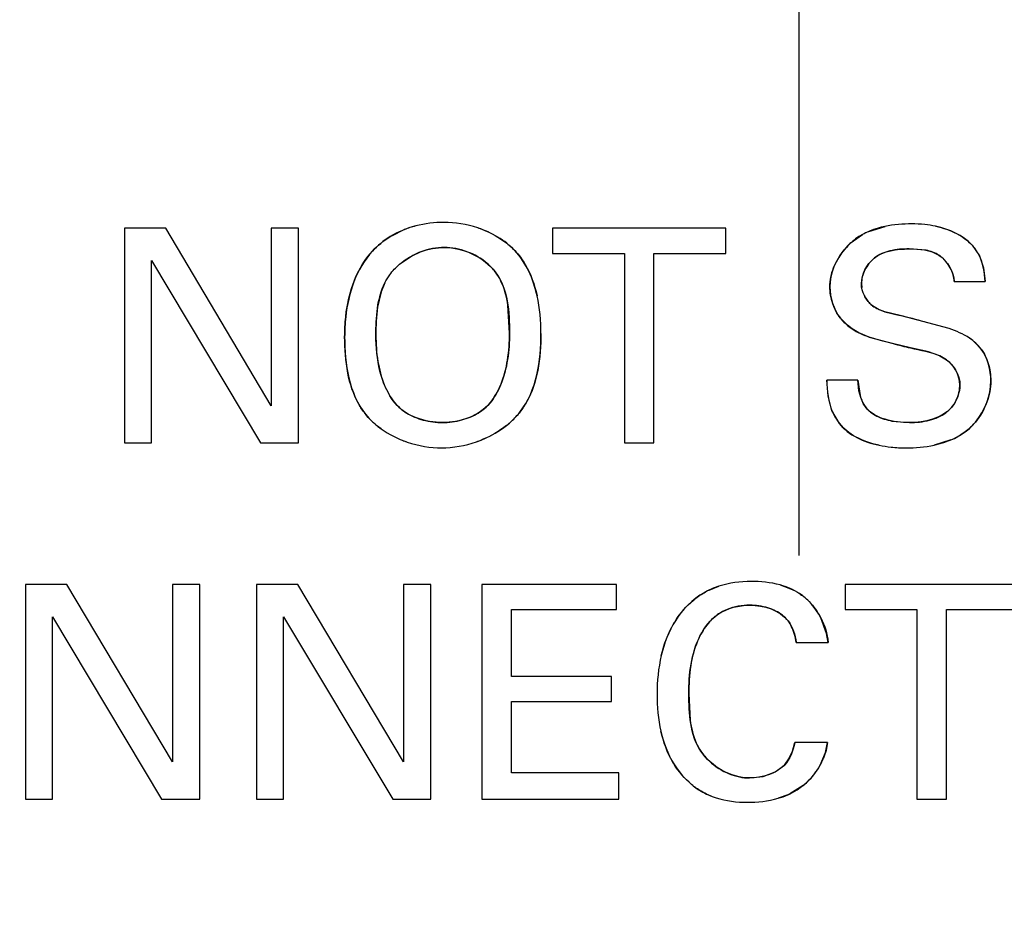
# Model space of a CAD drawing. Header units: inches. Extents: x 0 to 34, y 0 to 22.
# Tile 19 of 139: x 6.568 to 6.764, y 15.592 to 15.771. Entities that reach past the tile are written whole.
import ezdxf

# ---------------------------------------------------------------- set-up
doc = ezdxf.new("R2010")
doc.units = ezdxf.units.IN
doc.header["$LTSCALE"] = 1.87
doc.header["$MEASUREMENT"] = 0
doc.linetypes.add('CENTER', pattern=[0.6, 0.375, -0.075, 0.075, -0.075])
doc.layers.get('0').update_dxf_attribs({"linetype": 'CONTINUOUS'})
doc.layers.add('DEFAULT_1', color=7, linetype='CENTER')
doc.layers.add('DIMENSIONS', color=7, linetype='CONTINUOUS')
doc.styles.get("Standard").update_dxf_attribs({"font": 'txt', "width": 0.8})
doc.dimstyles.new('DIMSTYLE_1', dxfattribs={"dimtxt": 0.125, "dimasz": 0.18, "dimexe": 0.125, "dimexo": 0.0625, "dimgap": 0.03125, "dimtad": 0, "dimtih": 1, "dimtoh": 1, "dimdsep": 46, "dimtxsty": 'STANDARD', "dimblk": '_FILLED', "dimblk1": '_FILLED', "dimblk2": '_FILLED', "dimcen": 0.09, "dimazin": 2, "dimtp": 0.001, "dimtm": 0.001, "dimtfac": 1, "dimtofl": 0, "dimtmove": 0, "dimatfit": 3, "dimldrblk": '_FILLED', "dimfxl": 1, "dimtolj": 1, "dimarcsym": 0})

# ---------------------------------------------------------------- blocks, each defined once
blk = doc.blocks.new('*D14')
at = {"layer": 'DIMENSIONS', "color": 2, "linetype": 'CONTINUOUS'}
blk.add_line((7.2299286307, 17.8006658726), (5.3882329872, 17.8006658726), dxfattribs=at)
at = {"layer": 'DIMENSIONS', "color": 2, "linetype": 'CONTINUOUS', "insert": (5.3257329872, 17.8631658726), "char_height": 0.125, "width": 1.325, "attachment_point": 3, "line_spacing_factor": 0.9}
blk.add_mtext('88.11{\\ftxt.shx;\\W1.000000;\\H0.125000; }[3.469]', dxfattribs=at)
blk = doc.blocks.new('_FILLED')
at = {"color": 0, "linetype": 'BYBLOCK'}
blk.add_solid([(0, 0), (-1, 0.1736111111), (-1, -0.1736111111)], dxfattribs=at)
blk = doc.blocks.new('*D22')
at = {"layer": 'DIMENSIONS', "color": 2, "linetype": 'CONTINUOUS'}
blk.add_line((7.6852187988, 15.9894572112), (5.3882329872, 15.9894572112), dxfattribs=at)
at = {"layer": 'DIMENSIONS', "color": 2, "linetype": 'CONTINUOUS', "insert": (5.3257329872, 16.0519572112), "char_height": 0.125, "width": 1.325, "attachment_point": 3, "line_spacing_factor": 0.9}
blk.add_mtext('42.11{\\ftxt.shx;\\W1.000000;\\H0.125000; }[1.658]', dxfattribs=at)
blk = doc.blocks.new('*D26')
at = {"layer": 'DIMENSIONS', "color": 2, "linetype": 'CONTINUOUS'}
blk.add_line((8.0722857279, 15.7519414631), (8.0722857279, 13.6441658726), dxfattribs=at)
at = {"layer": 'DIMENSIONS', "color": 2, "linetype": 'CONTINUOUS', "insert": (8.0097857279, 13.5816658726), "char_height": 0.125, "width": 1.325, "attachment_point": 3, "rotation": 90, "line_spacing_factor": 0.9}
blk.add_mtext('50.71{\\ftxt.shx;\\W1.000000;\\H0.125000; }[1.997]', dxfattribs=at)
blk = doc.blocks.new('*D27')
at = {"layer": 'DIMENSIONS', "color": 2, "linetype": 'CONTINUOUS'}
blk.add_line((6.7232857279, 15.9961258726), (6.7232857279, 18.4881658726), dxfattribs=at)
at = {"layer": 'DIMENSIONS', "color": 2, "linetype": 'CONTINUOUS', "insert": (6.6607857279, 18.5506658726), "char_height": 0.125, "width": 1.225, "attachment_point": 1, "rotation": 90, "line_spacing_factor": 0.9}
blk.add_mtext('16.45{\\ftxt.shx;\\W1.000000;\\H0.125000; }[.648]', dxfattribs=at)

msp = doc.modelspace()

# ---------------------------------------------------------------- linework, layer by layer
at = {"color": 7, "linetype": 'CONTINUOUS'}
for p, q in [((6.5891966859, 15.7293719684), (6.5891966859, 15.6866886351)), ((6.5974161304, 15.7293719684), (6.5891966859, 15.7293719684)), ((6.6184064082, 15.6940664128), (6.5974161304, 15.7293719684)), ((6.6184064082, 15.7293719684), (6.6184064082, 15.6940664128)), ((6.6238452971, 15.7293719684), (6.6184064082, 15.7293719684)), ((6.6238452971, 15.6866886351), (6.6238452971, 15.7293719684)), ((6.6743147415, 15.7293719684), (6.6743147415, 15.7243400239)), ((6.7087855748, 15.7293719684), (6.6743147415, 15.7293719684)), ((6.7087855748, 15.7243400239), (6.7087855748, 15.7293719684)), ((6.5945814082, 15.6866886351), (6.5945814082, 15.7229289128)), ((6.5945814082, 15.7229289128), (6.6162758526, 15.6866886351)), ((6.6743147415, 15.7243400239), (6.6886230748, 15.7243400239)), ((6.6886230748, 15.7243400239), (6.6886230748, 15.6866886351)), ((6.6944758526, 15.6866886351), (6.6944758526, 15.7243400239)), ((6.6944758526, 15.7243400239), (6.7087855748, 15.7243400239)), ((6.7541689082, 15.7187247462), (6.7603189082, 15.7187247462)), ((6.7434064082, 15.7119969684), (6.7403934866, 15.7127369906)), ((6.7469036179, 15.7110993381), (6.7434064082, 15.7119969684)), ((6.7531385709, 15.7093899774), (6.7469036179, 15.7110993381)), ((6.7372824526, 15.7076958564), (6.7420126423, 15.7064041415)), ((6.7350105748, 15.6991664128), (6.7288591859, 15.6991664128)), ((6.5891966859, 15.6866886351), (6.5945814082, 15.6866886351)), ((6.6162758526, 15.6866886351), (6.6238452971, 15.6866886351)), ((6.6886230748, 15.6866886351), (6.6944758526, 15.6866886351)), ((6.5695369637, 15.6585441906), (6.5695369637, 15.6158594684)), ((6.5777564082, 15.6585441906), (6.5695369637, 15.6585441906)), ((6.5987452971, 15.6232386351), (6.5777564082, 15.6585441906)), ((6.5987452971, 15.6585441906), (6.5987452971, 15.6232386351)), ((6.6041841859, 15.6585441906), (6.5987452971, 15.6585441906)), ((6.6041841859, 15.6158594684), (6.6041841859, 15.6585441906)), ((6.6154633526, 15.6585441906), (6.6154633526, 15.6158594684)), ((6.6236814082, 15.6585441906), (6.6154633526, 15.6585441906)), ((6.6446716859, 15.6232386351), (6.6236814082, 15.6585441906)), ((6.6446716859, 15.6585441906), (6.6446716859, 15.6232386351)), ((6.6501105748, 15.6585441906), (6.6446716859, 15.6585441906)), ((6.6501105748, 15.6158594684), (6.6501105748, 15.6585441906)), ((6.6602689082, 15.6585441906), (6.6602689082, 15.6158594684)), ((6.6870494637, 15.6585441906), (6.6602689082, 15.6585441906)), ((6.6870494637, 15.6535122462), (6.6870494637, 15.6585441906)), ((6.7324536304, 15.6585441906), (6.7324536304, 15.6535122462)), ((6.7669244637, 15.6585441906), (6.7324536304, 15.6585441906)), ((6.6661758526, 15.6402191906), (6.6661758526, 15.6535122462)), ((6.6661758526, 15.6535122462), (6.6870494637, 15.6535122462)), ((6.7324536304, 15.6535122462), (6.7467633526, 15.6535122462)), ((6.7467633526, 15.6535122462), (6.7467633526, 15.6158594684)), ((6.7526161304, 15.6158594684), (6.7526161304, 15.6535122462)), ((6.7526161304, 15.6535122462), (6.7669244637, 15.6535122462)), ((6.5749216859, 15.6158594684), (6.5749216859, 15.6521011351)), ((6.5749216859, 15.6521011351), (6.5966161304, 15.6158594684)), ((6.6208466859, 15.6158594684), (6.6208466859, 15.6521011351)), ((6.6208466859, 15.6521011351), (6.6425425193, 15.6158594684)), ((6.7288036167, 15.6488040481), (6.7276294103, 15.6519089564)), ((6.7290897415, 15.6470150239), (6.7288036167, 15.6488040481)), ((6.7227619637, 15.6470150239), (6.7290897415, 15.6470150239)), ((6.6860466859, 15.6402191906), (6.6661758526, 15.6402191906)), ((6.6860466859, 15.6352553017), (6.6860466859, 15.6402191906)), ((6.6661758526, 15.6210553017), (6.6661758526, 15.6352553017)), ((6.6661758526, 15.6352553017), (6.6860466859, 15.6352553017)), ((6.7289675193, 15.6270900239), (6.7224647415, 15.6270900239)), ((6.7285729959, 15.6251204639), (6.7289675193, 15.6270900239)), ((6.7275142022, 15.6225972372), (6.7285729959, 15.6251204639)), ((6.6875244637, 15.6210553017), (6.6661758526, 15.6210553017)), ((6.6875244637, 15.6158594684), (6.6875244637, 15.6210553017)), ((6.7229204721, 15.6176752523), (6.7246636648, 15.6189996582)), ((6.5695369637, 15.6158594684), (6.5749216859, 15.6158594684)), ((6.5966161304, 15.6158594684), (6.6041841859, 15.6158594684)), ((6.6154633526, 15.6158594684), (6.6208466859, 15.6158594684)), ((6.6425425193, 15.6158594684), (6.6501105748, 15.6158594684)), ((6.6602689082, 15.6158594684), (6.6875244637, 15.6158594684)), ((6.7467633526, 15.6158594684), (6.7526161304, 15.6158594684))]:
    msp.add_line(p, q, dxfattribs=at)
at = {"color": 40, "linetype": 'CONTINUOUS'}
for p, q in [((6.6423517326, 15.7278672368), (6.6448343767, 15.7290630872)), ((6.7372054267, 15.7287208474), (6.7404119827, 15.7297080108)), ((6.7336704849, 15.726491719), (6.7359226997, 15.728093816)), ((6.7486112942, 15.7249645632), (6.7451827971, 15.7252344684)), ((6.7577147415, 15.7259941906), (6.7591686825, 15.7238793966)), ((6.6465546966, 15.7239521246), (6.6438778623, 15.7221671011)), ((6.7591686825, 15.7238793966), (6.7599705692, 15.721455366)), ((6.7599705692, 15.721455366), (6.7603189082, 15.7187247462)), ((6.6409820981, 15.7184848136), (6.6402480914, 15.7166768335)), ((6.7357216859, 15.7183178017), (6.7357785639, 15.717589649)), ((6.6402480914, 15.7166768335), (6.6395516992, 15.7136768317)), ((6.6657550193, 15.7084983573), (6.6654347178, 15.7140407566)), ((6.73292094, 15.7100493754), (6.7315323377, 15.7114724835)), ((6.7403971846, 15.7127358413), (6.7420206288, 15.7123119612)), ((6.7420206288, 15.7123119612), (6.7434064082, 15.7119969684)), ((6.7338841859, 15.7093247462), (6.73292094, 15.7100493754)), ((6.7352339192, 15.7085414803), (6.7338841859, 15.7093247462)), ((6.7372812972, 15.707696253), (6.7352339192, 15.7085414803)), ((6.7399987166, 15.7069072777), (6.7372812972, 15.707696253)), ((6.7454744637, 15.7055414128), (6.7399987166, 15.7069072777)), ((6.7475629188, 15.7050882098), (6.7454744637, 15.7055414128)), ((6.7583575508, 15.7065916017), (6.7595081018, 15.7053328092)), ((6.7485513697, 15.7048737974), (6.7475629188, 15.7050882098)), ((6.7513062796, 15.7039735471), (6.7490778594, 15.7047462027)), ((6.7551792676, 15.6993479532), (6.7548332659, 15.700400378)), ((6.7552939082, 15.6983247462), (6.7551792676, 15.6993479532)), ((6.7290823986, 15.6959606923), (6.7288591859, 15.6991664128)), ((6.7350105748, 15.6991664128), (6.7354587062, 15.6960717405)), ((6.7298546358, 15.6930887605), (6.7290823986, 15.6959606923)), ((6.7313411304, 15.6905261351), (6.7298546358, 15.6930887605)), ((6.640232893, 15.6894694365), (6.6393327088, 15.6901593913)), ((6.7417957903, 15.691020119), (6.7452980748, 15.6907025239)), ((6.7534920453, 15.6872511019), (6.7501786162, 15.6862288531)), ((6.7054529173, 15.6574148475), (6.7073893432, 15.6581778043)), ((6.7195595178, 15.6584273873), (6.7216475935, 15.6576800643)), ((6.7014133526, 15.6367747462), (6.7016780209, 15.6315396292)), ((6.7220176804, 15.6253719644), (6.7224647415, 15.6270900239)), ((6.7213169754, 15.6238411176), (6.7220176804, 15.6253719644)), ((6.7203952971, 15.6225872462), (6.7213169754, 15.6238411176)), ((6.7162055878, 15.6203675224), (6.718581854, 15.6212470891)), ((6.718581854, 15.6212470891), (6.7203952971, 15.6225872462)), ((6.7134786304, 15.6200511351), (6.7162055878, 15.6203675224)), ((6.7241196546, 15.6185351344), (6.721510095, 15.6168988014)), ((6.7211129, 15.6167170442), (6.7191602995, 15.6160117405))]:
    msp.add_line(p, q, dxfattribs=at)
for centre, radius, start, end in [((6.6520706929, 15.7104884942), 0.0199343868, 104.3884773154, 111.2849634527), ((6.6529133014, 15.7095740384), 0.0208842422, 68.2785763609, 71.7725125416), ((6.7425860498, 15.716088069), 0.0137309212, 113.0703939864, 119.0308601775), ((6.7424579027, 15.7166837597), 0.0131687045, 131.8586754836, 139.6301778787), ((6.6533160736, 15.7108169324), 0.0147732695, 110.4486503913, 117.2372717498), ((6.2563728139, 13.807482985), 1.965801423, 75.5088423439, 75.6554020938), ((6.7518523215, 15.6993652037), 0.0097231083, 48.0063444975, 56.7251390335), ((6.7432245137, 15.681743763), 0.0237354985, 75.723163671, 77.0308900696), ((6.6496609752, 15.70215923), 0.0159059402, 208.7720878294, 210.3232999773), ((6.6545048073, 15.7035659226), 0.0171550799, 308.5246526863, 313.3919920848), ((6.748835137, 15.6987549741), 0.0124248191, 315.7147510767, 320.2752420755), ((6.7478417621, 15.7006810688), 0.0145701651, 292.8175632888, 298.9838900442), ((6.6523715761, 15.7072956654), 0.0216030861, 248.6199232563, 251.1890102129), ((6.6519867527, 15.707600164), 0.0219312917, 289.1462333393, 292.3404184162), ((6.7163671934, 15.6463946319), 0.0124885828, 44.347045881, 50.8646857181), ((6.7160630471, 15.6289067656), 0.0130743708, 331.1252818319, 337.9507587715), ((6.7153441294, 15.6293106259), 0.0138989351, 313.8586430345, 331.0985324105), ((6.7157137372, 15.6289307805), 0.013368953, 308.9589969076, 313.8444212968), ((6.7116029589, 15.6311479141), 0.015776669, 246.3522258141, 252.4333814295), ((6.7153219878, 15.629896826), 0.0143958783, 293.7196521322, 295.4582124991)]:
    msp.add_arc(centre, radius, start, end, dxfattribs=at)
at = {"color": 7, "linetype": 'CONTINUOUS'}
for centre, radius, start, end in [((6.9867160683, 16.6809345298), 1.0047831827, 255.9045177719, 256.1079591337), ((6.6498269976, 15.7029180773), 0.0165200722, 227.0933742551, 234.4963791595), ((6.7153546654, 15.629303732), 0.0138863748, 312.0955736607, 331.1214206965)]:
    msp.add_arc(centre, radius, start, end, dxfattribs=at)
for points, knots in [([(6.6471090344, 15.7297955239), (6.6453176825, 15.7293333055), (6.6421408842, 15.7280474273), (6.6395328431, 15.7258824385), (6.6384939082, 15.7247608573)], [0, 0, 0, 0, 0.5432227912, 1, 1, 1, 1]), ([(6.6712405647, 15.7159191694), (6.6704802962, 15.7192896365), (6.6679168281, 15.7252099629), (6.6622502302, 15.7284873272), (6.6594386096, 15.7294126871)], [0, 0, 0, 0, 0.5388262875, 1, 1, 1, 1]), ([(6.7404038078, 15.7297063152), (6.738308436, 15.7292712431), (6.7353896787, 15.728155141), (6.733061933, 15.7259628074), (6.7324199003, 15.7252074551)], [0, 0, 0, 0, 0.689475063, 1, 1, 1, 1]), ([(6.7504679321, 15.7297264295), (6.7497464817, 15.7298788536), (6.7481384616, 15.7301270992), (6.7465770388, 15.7301997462), (6.7457119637, 15.7301997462)], [0, 0, 0, 0, 0.4515423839, 1, 1, 1, 1]), ([(6.6384939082, 15.7247608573), (6.6353036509, 15.7213259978), (6.6332517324, 15.7150480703), (6.6329939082, 15.7090719), (6.6329939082, 15.7077386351)], [0, 0, 0, 0, 0.7785686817, 1, 1, 1, 1]), ([(6.6528022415, 15.7255330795), (6.6565523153, 15.7255330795), (6.6652096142, 15.7215507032), (6.6657550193, 15.712656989), (6.6657550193, 15.7084983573)], [0, 0, 0, 0, 0.4741703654, 1, 1, 1, 1]), ([(6.7357216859, 15.7183178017), (6.7357216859, 15.7201995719), (6.7380498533, 15.7246643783), (6.7427850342, 15.7252344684), (6.7451827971, 15.7252344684)], [0, 0, 0, 0, 0.4397139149, 1, 1, 1, 1]), ([(6.7451827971, 15.7252344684), (6.7472118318, 15.7252344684), (6.7516272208, 15.7249682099), (6.7540556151, 15.72074189), (6.7541689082, 15.7187247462)], [0, 0, 0, 0, 0.5010757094, 1, 1, 1, 1]), ([(6.7603189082, 15.7187247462), (6.7601962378, 15.7205281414), (6.7598061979, 15.7232343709), (6.7582579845, 15.7253967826), (6.7577147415, 15.7259941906)], [0, 0, 0, 0, 0.6912196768, 1, 1, 1, 1]), ([(6.640986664, 15.7184940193), (6.6412629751, 15.7190505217), (6.6420572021, 15.7203852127), (6.6431506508, 15.7215485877), (6.6438842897, 15.7221725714)], [0, 0, 0, 0, 0.400628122, 1, 1, 1, 1]), ([(6.7403934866, 15.7127369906), (6.739368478, 15.7130556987), (6.737743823, 15.7137861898), (6.7366248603, 15.7152950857), (6.7362966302, 15.7159647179)], [0, 0, 0, 0, 0.5952417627, 1, 1, 1, 1]), ([(6.7315343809, 15.7114698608), (6.7315951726, 15.7113918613), (6.7322675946, 15.7105590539), (6.7330881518, 15.7098667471), (6.7338841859, 15.7093247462)], [0, 0, 0, 0, 0.0922954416, 1, 1, 1, 1]), ([(6.6329939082, 15.7077386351), (6.6329939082, 15.7024121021), (6.6339331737, 15.6957020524), (6.6380760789, 15.6912874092), (6.6385800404, 15.6908177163)], [0, 0, 0, 0, 0.8867506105, 1, 1, 1, 1]), ([(6.6657550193, 15.7084983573), (6.6657550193, 15.705004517), (6.6651636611, 15.7000026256), (6.6627799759, 15.6956714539), (6.6619105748, 15.6946094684)], [0, 0, 0, 0, 0.717965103, 1, 1, 1, 1]), ([(6.6661575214, 15.6909757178), (6.6667708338, 15.6915435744), (6.6710575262, 15.6961618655), (6.6720216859, 15.7030473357), (6.6720216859, 15.7084441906)], [0, 0, 0, 0, 0.1319514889, 1, 1, 1, 1]), ([(6.751311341, 15.7039711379), (6.751770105, 15.7037525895), (6.7532007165, 15.7029100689), (6.7543597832, 15.7014847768), (6.7548348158, 15.7003968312)], [0, 0, 0, 0, 0.3077064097, 1, 1, 1, 1]), ([(6.7288591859, 15.6991664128), (6.7288591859, 15.6970486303), (6.7291935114, 15.6938977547), (6.7307777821, 15.691255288), (6.7313411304, 15.6905261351)], [0, 0, 0, 0, 0.6968204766, 1, 1, 1, 1]), ([(6.7452980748, 15.6907025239), (6.7421917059, 15.6907025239), (6.7360336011, 15.6918231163), (6.7350826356, 15.6973180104), (6.7350105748, 15.6991664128)], [0, 0, 0, 0, 0.6267673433, 1, 1, 1, 1]), ([(6.7552939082, 15.6983247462), (6.7552939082, 15.6966919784), (6.7535980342, 15.6918692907), (6.7482496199, 15.6907025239), (6.7452980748, 15.6907025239)], [0, 0, 0, 0, 0.3561641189, 1, 1, 1, 1]), ([(6.7501788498, 15.6862289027), (6.7527425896, 15.6867733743), (6.7557641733, 15.6880205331), (6.7580004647, 15.6903435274), (6.7583966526, 15.6908206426)], [0, 0, 0, 0, 0.8082654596, 1, 1, 1, 1]), ([(6.7392192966, 15.6862092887), (6.7400214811, 15.6860396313), (6.741847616, 15.6857603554), (6.7435956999, 15.6856844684), (6.7445855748, 15.6856844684)], [0, 0, 0, 0, 0.441751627, 1, 1, 1, 1]), ([(6.7276294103, 15.6519089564), (6.7266209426, 15.6538281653), (6.7241721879, 15.656673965), (6.7209193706, 15.6580527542), (6.7195532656, 15.6584291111)], [0, 0, 0, 0, 0.5981522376, 1, 1, 1, 1]), ([(6.7073772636, 15.6581738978), (6.7063565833, 15.6578434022), (6.7028938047, 15.6563541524), (6.6983808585, 15.6517335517), (6.6965013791, 15.6468439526), (6.6959278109, 15.6444045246)], [0, 0, 0, 0, 0.1713138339, 0.6019624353, 1, 1, 1, 1]), ([(6.7014133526, 15.6367747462), (6.7014133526, 15.6406717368), (6.7020253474, 15.6467307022), (6.7070840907, 15.6533801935), (6.7113806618, 15.6544066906), (6.7135397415, 15.6544066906)], [0, 0, 0, 0, 0.4890667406, 0.7290385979, 1, 1, 1, 1]), ([(6.7135397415, 15.6544066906), (6.7162822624, 15.6544066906), (6.7212418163, 15.6528881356), (6.722521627, 15.6485118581), (6.7227619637, 15.6470150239)], [0, 0, 0, 0, 0.6440069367, 1, 1, 1, 1]), ([(6.7134786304, 15.6200511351), (6.7097881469, 15.6200511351), (6.7017676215, 15.6246356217), (6.7014133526, 15.6329022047), (6.7014133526, 15.6367747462)], [0, 0, 0, 0, 0.4879639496, 1, 1, 1, 1]), ([(6.6958610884, 15.6293327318), (6.6963809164, 15.6270491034), (6.6981127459, 15.6223899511), (6.7024140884, 15.6178895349), (6.7058083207, 15.6164347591), (6.7068474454, 15.6161050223)], [0, 0, 0, 0, 0.3871211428, 0.8191016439, 1, 1, 1, 1])]:
    msp.add_open_spline(points, degree=3, knots=knots, dxfattribs=at)
for points in [[(6.6527411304, 15.7304969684), (6.6508685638, 15.7304969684), (6.6489539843, 15.7302715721), (6.6471090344, 15.7297955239)], [(6.6594386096, 15.7294126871), (6.6572536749, 15.7301317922), (6.6549489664, 15.7304969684), (6.6527411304, 15.7304969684)], [(6.7457119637, 15.7301997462), (6.7439616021, 15.7301997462), (6.7421537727, 15.7300696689), (6.7404038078, 15.7297063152)], [(6.7577147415, 15.7259941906), (6.7558830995, 15.7279860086), (6.753208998, 15.729147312), (6.7504679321, 15.7297264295)], [(6.6438842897, 15.7221725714), (6.6463444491, 15.7242650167), (6.6496846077, 15.7255330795), (6.6528022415, 15.7255330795)], [(6.7324199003, 15.7252074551), (6.7306156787, 15.723084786), (6.7294494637, 15.7203731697), (6.7294494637, 15.7177205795)], [(6.6392050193, 15.7080914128), (6.6392050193, 15.7115734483), (6.6394384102, 15.7153757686), (6.640986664, 15.7184940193)], [(6.7294494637, 15.7177205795), (6.7294494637, 15.7155292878), (6.7301739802, 15.7132153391), (6.7315343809, 15.7114698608)], [(6.7362966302, 15.7159647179), (6.7359323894, 15.7167078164), (6.7357216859, 15.7175234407), (6.7357216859, 15.7183178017)], [(6.6720216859, 15.7084441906), (6.6720216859, 15.7108785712), (6.6717981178, 15.7134473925), (6.6712405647, 15.7159191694)], [(6.7338841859, 15.7093247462), (6.734929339, 15.7086195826), (6.7360821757, 15.708107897), (6.7372824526, 15.7076958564)], [(6.7571869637, 15.7074941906), (6.7559424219, 15.7083213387), (6.7545662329, 15.7089115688), (6.7531385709, 15.7093899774)], [(6.6429897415, 15.6946094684), (6.6400569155, 15.6982407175), (6.6392050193, 15.7034237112), (6.6392050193, 15.7080914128)], [(6.7595070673, 15.7053341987), (6.7588714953, 15.7061877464), (6.7580697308, 15.7069136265), (6.7571869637, 15.7074941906)], [(6.7454744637, 15.7055414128), (6.7474170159, 15.705060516), (6.7495076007, 15.7048304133), (6.751311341, 15.7039711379)], [(6.7614383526, 15.6989761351), (6.7614383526, 15.7011915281), (6.7608397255, 15.7035444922), (6.7595070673, 15.7053341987)], [(6.7548348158, 15.7003968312), (6.7551257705, 15.6997304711), (6.7552939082, 15.6990261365), (6.7552939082, 15.6983247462)], [(6.7583966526, 15.6908206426), (6.7602893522, 15.6930999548), (6.7614383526, 15.6961031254), (6.7614383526, 15.6989761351)], [(6.6524494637, 15.6907025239), (6.649037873, 15.6907025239), (6.6451273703, 15.6919506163), (6.6429897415, 15.6946094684)], [(6.6619105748, 15.6946094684), (6.6597169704, 15.6919960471), (6.6558614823, 15.6907025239), (6.6524494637, 15.6907025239)], [(6.659181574, 15.6868826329), (6.6617711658, 15.6877821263), (6.6642057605, 15.6891686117), (6.6661575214, 15.6909757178)], [(6.7313411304, 15.6905261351), (6.7331746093, 15.6881729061), (6.7361642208, 15.6868554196), (6.7392192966, 15.6862092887)], [(6.640232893, 15.6894694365), (6.6417910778, 15.6883547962), (6.6435618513, 15.6874737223), (6.6454154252, 15.6868431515)], [(6.6454154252, 15.6868431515), (6.6476567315, 15.6860806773), (6.6500191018, 15.6856844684), (6.6522730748, 15.6856844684)], [(6.6522730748, 15.6856844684), (6.6545489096, 15.6856844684), (6.6569241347, 15.6860985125), (6.659181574, 15.6868826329)], [(6.7445855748, 15.6856844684), (6.7464151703, 15.6856844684), (6.7483286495, 15.6858359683), (6.7501788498, 15.6862289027)], [(6.7137772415, 15.6591275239), (6.7116387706, 15.6591275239), (6.7094363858, 15.6588406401), (6.7073772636, 15.6581738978)], [(6.7195532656, 15.6584291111), (6.7176779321, 15.6589457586), (6.7156914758, 15.6591275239), (6.7137772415, 15.6591275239)], [(6.6959278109, 15.6444045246), (6.6953350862, 15.6418836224), (6.6950939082, 15.6392657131), (6.6950939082, 15.6367205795)], [(6.6950939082, 15.6367205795), (6.6950939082, 15.6342741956), (6.6953091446, 15.6317574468), (6.6958610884, 15.6293327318)], [(6.7224647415, 15.6270900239), (6.7221785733, 15.6254631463), (6.7215204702, 15.6237966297), (6.7203952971, 15.6225872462)], [(6.7203952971, 15.6225872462), (6.718684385, 15.6208257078), (6.7159342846, 15.6200511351), (6.7134786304, 15.6200511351)], [(6.7191667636, 15.6160136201), (6.7204866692, 15.6163977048), (6.7217556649, 15.616938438), (6.7229204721, 15.6176752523)], [(6.7068474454, 15.6161050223), (6.7088303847, 15.6154757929), (6.7109490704, 15.6152094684), (6.7130036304, 15.6152094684)], [(6.7130036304, 15.6152094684), (6.7150513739, 15.6152094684), (6.7171674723, 15.6154318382), (6.7191667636, 15.6160136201)]]:
    msp.add_open_spline(points, degree=3, dxfattribs=at)
at = {"color": 40, "linetype": 'CONTINUOUS'}
for points in [[(6.6594386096, 15.7294126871), (6.6594409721, 15.7294119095), (6.6594433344, 15.7294111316), (6.6594456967, 15.7294103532)], [(6.6606424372, 15.7289753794), (6.6621940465, 15.7283569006), (6.6636609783, 15.7275522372), (6.6649598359, 15.7265657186)], [(6.7504694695, 15.7297261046), (6.751914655, 15.7294206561), (6.7533411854, 15.7289533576), (6.7546354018, 15.7282878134)], [(6.7546354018, 15.7282878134), (6.7557954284, 15.7276912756), (6.7568491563, 15.7269354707), (6.7577147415, 15.7259941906)], [(6.6354944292, 15.720253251), (6.6362784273, 15.7219083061), (6.6372687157, 15.7234417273), (6.6384939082, 15.7247608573)], [(6.6528022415, 15.7255330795), (6.6512630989, 15.7255330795), (6.6496697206, 15.7252240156), (6.6481547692, 15.7246592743)], [(6.6573115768, 15.7246849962), (6.6558438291, 15.725233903), (6.6542949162, 15.7255330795), (6.6528022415, 15.7255330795)], [(6.7301739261, 15.7214494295), (6.7306939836, 15.7228050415), (6.7314703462, 15.7240916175), (6.7324249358, 15.725213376)], [(6.7413879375, 15.7248509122), (6.7402825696, 15.7245854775), (6.7392346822, 15.7241516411), (6.7383441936, 15.7234601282)], [(6.7451827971, 15.7252344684), (6.7439395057, 15.7252344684), (6.7426275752, 15.7251485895), (6.7413879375, 15.7248509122)], [(6.6613484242, 15.7223261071), (6.6601773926, 15.7233308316), (6.6587854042, 15.7241338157), (6.6573115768, 15.7246849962)], [(6.7533776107, 15.7214550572), (6.7528982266, 15.7223589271), (6.7522278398, 15.7231691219), (6.7514341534, 15.7237648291)], [(6.668872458, 15.7221385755), (6.6699807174, 15.7202508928), (6.6707442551, 15.7181212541), (6.6712416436, 15.7159143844)], [(6.7294494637, 15.7177205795), (6.7294494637, 15.7189731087), (6.7297094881, 15.7202387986), (6.7301739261, 15.7214494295)], [(6.7363923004, 15.7210422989), (6.735967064, 15.7201798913), (6.7357216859, 15.719239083), (6.7357216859, 15.7183178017)], [(6.7541689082, 15.7187247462), (6.7541169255, 15.7196502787), (6.7538337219, 15.7205950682), (6.7533776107, 15.7214550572)], [(6.6336034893, 15.714400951), (6.6340044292, 15.7164172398), (6.6346215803, 15.7184106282), (6.6354944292, 15.720253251)], [(6.640986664, 15.7184940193), (6.6409851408, 15.7184909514), (6.6409836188, 15.7184878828), (6.6409820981, 15.7184848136)], [(6.6654347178, 15.7140407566), (6.6651931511, 15.7157113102), (6.6647768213, 15.7173364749), (6.6640673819, 15.7188027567)], [(6.730011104, 15.714339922), (6.729640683, 15.7154367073), (6.7294494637, 15.7165948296), (6.7294494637, 15.7177205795)], [(6.6395516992, 15.7136768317), (6.6392689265, 15.7118232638), (6.6392050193, 15.709913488), (6.6392050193, 15.7080914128)], [(6.7315323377, 15.7114724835), (6.7308718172, 15.7123206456), (6.7303613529, 15.7133028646), (6.730011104, 15.714339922)], [(6.7379244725, 15.7139415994), (6.7386508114, 15.7133803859), (6.739501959, 15.7130139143), (6.7403971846, 15.7127358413)], [(6.6336193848, 15.7005620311), (6.6331547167, 15.7029372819), (6.6329939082, 15.705398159), (6.6329939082, 15.7077386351)], [(6.6392050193, 15.7080914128), (6.6392050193, 15.7063906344), (6.6393181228, 15.7046214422), (6.639603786, 15.7028838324)], [(6.6653582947, 15.7031405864), (6.6656447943, 15.7049127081), (6.6657550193, 15.7067181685), (6.6657550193, 15.7084983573)], [(6.6720216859, 15.7084441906), (6.6720216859, 15.7060362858), (6.6718550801, 15.7035129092), (6.6713738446, 15.7010773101)], [(6.7595081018, 15.7053328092), (6.7601408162, 15.7044827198), (6.7606079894, 15.7035056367), (6.7609241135, 15.7024766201)], [(6.639603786, 15.7028838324), (6.6398652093, 15.7012936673), (6.6402711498, 15.699729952), (6.6408671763, 15.6982693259)], [(6.6640887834, 15.6984305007), (6.6646910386, 15.6999435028), (6.6650976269, 15.7015282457), (6.6653582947, 15.7031405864)], [(6.7548332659, 15.700400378), (6.7545084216, 15.7011430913), (6.7540310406, 15.7018385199), (6.7534639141, 15.7024299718)], [(6.7609241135, 15.7024766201), (6.7612734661, 15.7013394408), (6.7614383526, 15.7001388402), (6.7614383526, 15.6989761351)], [(6.6357187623, 15.694503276), (6.6347028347, 15.6963530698), (6.6340378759, 15.6984228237), (6.6336193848, 15.7005620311)], [(6.6713738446, 15.7010773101), (6.6709418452, 15.698890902), (6.6702563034, 15.6967752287), (6.6692101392, 15.69487732)], [(6.6408671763, 15.6982693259), (6.6414072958, 15.6969457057), (6.6421035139, 15.6957067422), (6.6429897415, 15.6946094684)], [(6.7545412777, 15.6951309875), (6.7550294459, 15.6961267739), (6.7552939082, 15.6972443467), (6.7552939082, 15.6983247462)], [(6.7614383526, 15.6989761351), (6.7614383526, 15.6975644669), (6.7611609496, 15.6961213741), (6.7606542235, 15.6947481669)], [(6.6429897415, 15.6946094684), (6.6436315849, 15.6938111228), (6.6444332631, 15.6931399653), (6.6453332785, 15.6925915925)], [(6.6595381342, 15.6926092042), (6.6604410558, 15.6931570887), (6.6612509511, 15.6938236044), (6.6619105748, 15.6946094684)], [(6.7606542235, 15.6947481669), (6.7601287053, 15.6933240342), (6.7593565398, 15.6919750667), (6.7583913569, 15.6908142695)], [(6.6453332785, 15.6925915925), (6.6463281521, 15.6919854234), (6.6474431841, 15.6915292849), (6.6485953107, 15.6912172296)], [(6.6562863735, 15.6912279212), (6.6574322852, 15.6915445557), (6.6585418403, 15.6920046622), (6.6595381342, 15.6926092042)], [(6.7387824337, 15.6920031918), (6.7396978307, 15.6915412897), (6.7407337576, 15.6912250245), (6.7417957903, 15.691020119)], [(6.7492797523, 15.6911960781), (6.7504382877, 15.691505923), (6.7515394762, 15.6919777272), (6.7524676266, 15.6926555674)], [(6.6485953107, 15.6912172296), (6.6498721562, 15.6908713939), (6.6511945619, 15.6907025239), (6.6524494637, 15.6907025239)], [(6.6524494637, 15.6907025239), (6.6537033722, 15.6907025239), (6.6550171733, 15.69087722), (6.6562863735, 15.6912279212)], [(6.6651898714, 15.6901448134), (6.6637377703, 15.6889874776), (6.6620792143, 15.688036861), (6.6603230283, 15.6873149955)], [(6.7345697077, 15.6878618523), (6.7333143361, 15.688547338), (6.7322006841, 15.6894229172), (6.7313411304, 15.6905261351)], [(6.7452980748, 15.6907025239), (6.7465871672, 15.6907025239), (6.7479701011, 15.6908458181), (6.7492797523, 15.6911960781)], [(6.7392158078, 15.6862100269), (6.7375941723, 15.6865532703), (6.7359910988, 15.6870857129), (6.7345697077, 15.6878618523)], [(6.6454154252, 15.6868431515), (6.6454121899, 15.6868442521), (6.6454089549, 15.6868453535), (6.6454057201, 15.6868464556)], [(6.7392192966, 15.6862092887), (6.7392181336, 15.6862095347), (6.7392169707, 15.6862097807), (6.7392158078, 15.6862100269)], [(6.7195532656, 15.6584291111), (6.7195553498, 15.658428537), (6.7195574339, 15.6584279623), (6.7195595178, 15.6584273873)], [(6.7135397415, 15.6544066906), (6.7120145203, 15.6544066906), (6.7104296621, 15.6541350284), (6.7089970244, 15.6535485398)], [(6.7171415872, 15.653856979), (6.7159611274, 15.6542288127), (6.7147093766, 15.6544066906), (6.7135397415, 15.6544066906)], [(6.7252980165, 15.6551241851), (6.726222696, 15.6541795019), (6.7270141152, 15.6530815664), (6.7276331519, 15.6519018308)], [(6.7200092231, 15.6523971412), (6.7191810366, 15.6530440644), (6.7181893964, 15.653526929), (6.7171415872, 15.653856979)], [(6.6959304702, 15.644415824), (6.6964599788, 15.6466636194), (6.6972691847, 15.6488340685), (6.6984363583, 15.650806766)], [(6.7276331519, 15.6519018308), (6.7284424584, 15.6503594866), (6.7289571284, 15.6486773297), (6.7290897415, 15.6470150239)], [(6.7227619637, 15.6470150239), (6.72259225, 15.6480720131), (6.7223151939, 15.6491594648), (6.7218423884, 15.6501283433)], [(6.7031534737, 15.6472611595), (6.702488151, 15.6457055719), (6.7020624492, 15.6440612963), (6.701798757, 15.6423851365)], [(6.6959278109, 15.6444045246), (6.6959286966, 15.6444082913), (6.695929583, 15.6444120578), (6.6959304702, 15.644415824)], [(6.701798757, 15.6423851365), (6.7015066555, 15.6405283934), (6.7014133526, 15.6386325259), (6.7014133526, 15.6367747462)], [(6.7016780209, 15.6315396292), (6.7018845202, 15.6299727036), (6.7022482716, 15.628441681), (6.7028850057, 15.6270304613)], [(6.6982242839, 15.6231855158), (6.6971105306, 15.6250873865), (6.6963509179, 15.6271776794), (6.6958591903, 15.6293410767)], [(6.7289675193, 15.6270900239), (6.7288576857, 15.6260428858), (6.7285863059, 15.6250008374), (6.728181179, 15.6239986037)], [(6.705499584, 15.6234018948), (6.7066411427, 15.6223354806), (6.7080039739, 15.6214639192), (6.7094524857, 15.6208772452)], [(6.7094524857, 15.6208772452), (6.710758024, 15.6203484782), (6.7121331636, 15.6200511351), (6.7134786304, 15.6200511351)], [(6.7068474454, 15.6161050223), (6.7068454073, 15.6161056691), (6.7068433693, 15.6161063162), (6.7068413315, 15.6161069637)]]:
    msp.add_open_spline(points, degree=3, dxfattribs=at)
for points, knots in [([(6.6384939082, 15.7247608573), (6.6395328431, 15.7258824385), (6.6408197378, 15.7269507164), (6.6422451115, 15.7278049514), (6.6423517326, 15.7278672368)], [0, 0, 0, 0, 0.9257119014, 1, 1, 1, 1]), ([(6.6649598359, 15.7265657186), (6.6656269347, 15.7260590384), (6.6671161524, 15.7247326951), (6.6682872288, 15.7231353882), (6.668872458, 15.7221385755)], [0, 0, 0, 0, 0.4181810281, 1, 1, 1, 1]), ([(6.7514341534, 15.7237648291), (6.751337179, 15.7238376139), (6.7504881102, 15.724435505), (6.7495122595, 15.724780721), (6.7486112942, 15.7249645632)], [0, 0, 0, 0, 0.1163804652, 1, 1, 1, 1]), ([(6.7383441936, 15.7234601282), (6.7383073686, 15.7234315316), (6.7375049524, 15.7227941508), (6.7368356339, 15.7219414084), (6.7363923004, 15.7210422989)], [0, 0, 0, 0, 0.0455572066, 1, 1, 1, 1]), ([(6.6640673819, 15.7188027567), (6.6637523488, 15.7194538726), (6.6629894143, 15.7207221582), (6.6619410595, 15.7218176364), (6.6613484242, 15.7223261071)], [0, 0, 0, 0, 0.4886801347, 1, 1, 1, 1]), ([(6.7362973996, 15.7159631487), (6.736625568, 15.7152941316), (6.7371634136, 15.7145690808), (6.7378180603, 15.7140238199), (6.7379244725, 15.7139415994)], [0, 0, 0, 0, 0.8415429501, 1, 1, 1, 1]), ([(6.6329939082, 15.7077386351), (6.6329939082, 15.7090719), (6.6330888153, 15.7112717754), (6.6334268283, 15.71351254), (6.6336034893, 15.714400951)], [0, 0, 0, 0, 0.6015391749, 1, 1, 1, 1]), ([(6.7534639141, 15.7024299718), (6.75320137, 15.702703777), (6.7525219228, 15.7033102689), (6.7517668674, 15.7037544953), (6.7513062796, 15.7039735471)], [0, 0, 0, 0, 0.4147159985, 1, 1, 1, 1]), ([(6.6619105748, 15.6946094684), (6.6627799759, 15.6956714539), (6.6634982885, 15.6969766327), (6.6640538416, 15.698342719), (6.6640887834, 15.6984305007)], [0, 0, 0, 0, 0.9359189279, 1, 1, 1, 1]), ([(6.7354587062, 15.6960717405), (6.7356914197, 15.6952488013), (6.7364337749, 15.6935577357), (6.7378804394, 15.6924583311), (6.7387824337, 15.6920031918)], [0, 0, 0, 0, 0.4573945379, 1, 1, 1, 1]), ([(6.6393327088, 15.6901593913), (6.6385381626, 15.6908120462), (6.6372852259, 15.6920566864), (6.6363020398, 15.6934946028), (6.6359311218, 15.6941286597)], [0, 0, 0, 0, 0.5784937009, 1, 1, 1, 1]), ([(6.6692101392, 15.69487732), (6.6688096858, 15.6941508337), (6.6679395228, 15.6928174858), (6.6668525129, 15.6916321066), (6.6662901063, 15.6910998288)], [0, 0, 0, 0, 0.5209285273, 1, 1, 1, 1]), ([(6.7524676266, 15.6926555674), (6.7528925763, 15.6929659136), (6.7536924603, 15.6936934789), (6.7542916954, 15.6946218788), (6.7545412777, 15.6951309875)], [0, 0, 0, 0, 0.4859166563, 1, 1, 1, 1]), ([(6.7577297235, 15.6900795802), (6.7575309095, 15.6898758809), (6.7566659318, 15.6890501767), (6.7556915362, 15.6883743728), (6.754901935, 15.6879357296)], [0, 0, 0, 0, 0.2374024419, 1, 1, 1, 1]), ([(6.7023197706, 15.6554122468), (6.702986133, 15.6559655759), (6.7040072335, 15.6566804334), (6.705110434, 15.6572531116), (6.7054529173, 15.6574148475)], [0, 0, 0, 0, 0.6954347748, 1, 1, 1, 1]), ([(6.7216475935, 15.6576800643), (6.7222571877, 15.6574050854), (6.7231502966, 15.6569159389), (6.7239759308, 15.6563036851), (6.7242494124, 15.6560814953)], [0, 0, 0, 0, 0.6582940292, 1, 1, 1, 1]), ([(6.6984363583, 15.650806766), (6.6985337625, 15.6509713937), (6.6995858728, 15.6526907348), (6.7009195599, 15.6542495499), (6.7023197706, 15.6554122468)], [0, 0, 0, 0, 0.0949494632, 1, 1, 1, 1]), ([(6.7089970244, 15.6535485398), (6.7084016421, 15.6533048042), (6.7071298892, 15.6526386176), (6.7060653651, 15.6516854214), (6.7055374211, 15.6510980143)], [0, 0, 0, 0, 0.4474864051, 1, 1, 1, 1]), ([(6.7218423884, 15.6501283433), (6.7216456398, 15.6505315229), (6.7211381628, 15.651373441), (6.7204357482, 15.6520639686), (6.7200092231, 15.6523971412)], [0, 0, 0, 0, 0.4544942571, 1, 1, 1, 1]), ([(6.7055374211, 15.6510980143), (6.7047754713, 15.6502502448), (6.7039348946, 15.6489635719), (6.7032971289, 15.6475970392), (6.7031534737, 15.6472611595)], [0, 0, 0, 0, 0.7572360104, 1, 1, 1, 1]), ([(6.7028850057, 15.6270304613), (6.703139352, 15.6264667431), (6.7038490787, 15.6251692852), (6.7048479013, 15.6240106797), (6.705499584, 15.6234018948)], [0, 0, 0, 0, 0.4197453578, 1, 1, 1, 1]), ([(6.7019559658, 15.6187456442), (6.7005611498, 15.6199001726), (6.6992854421, 15.6214132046), (6.6982877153, 15.6230771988), (6.6982242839, 15.6231855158)], [0, 0, 0, 0, 0.9352727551, 1, 1, 1, 1]), ([(6.7052747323, 15.6166960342), (6.704793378, 15.6169074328), (6.7036276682, 15.6174951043), (6.702557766, 15.6182475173), (6.7019559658, 15.6187456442)], [0, 0, 0, 0, 0.4024277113, 1, 1, 1, 1])]:
    msp.add_open_spline(points, degree=3, knots=knots, dxfattribs=at)
at = {"layer": 'DEFAULT_1', "color": 7, "linetype": 'CENTER'}
msp.add_line((6.7232857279, 15.9336258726), (6.7232857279, 15.6642883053), dxfattribs=at)

# ---------------------------------------------------------------- dimensions: what is measured, and where the dimension line sits
at = {"layer": 'DIMENSIONS', "color": 2, "linetype": 'CONTINUOUS'}
for feature_location, offset, dtype, origin, picture, middle in [((6.7232857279, 15.9961258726), (0, 2.4920399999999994), 1, (6.0757329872, 15.6642883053), '*D27', (6.7232857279, 19.1631658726)), ((7.2299286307, 17.8006658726), (-1.8416956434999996, 0), 0, (7.2924286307, 14.3316658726), '*D14', (4.6632329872, 17.8006658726)), ((7.6852187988, 15.9894572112), (-2.2969858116, 0), 0, (7.7477187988, 14.3316658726), '*D22', (4.6632329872, 15.9894572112)), ((8.0722857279, 15.7519414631), (0, -2.1077755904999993), 1, (6.0757329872, 15.8144414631), '*D26', (8.0722857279, 12.9191658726))]:
    dim = msp.add_ordinate_dim(feature_location=feature_location, offset=offset, dtype=dtype, origin=origin, dimstyle='DIMSTYLE_1', dxfattribs=at)
    dim.commit()
    dim.dimension.update_dxf_attribs({"geometry": picture, "text_midpoint": middle})

doc.saveas('drawing.dxf')
